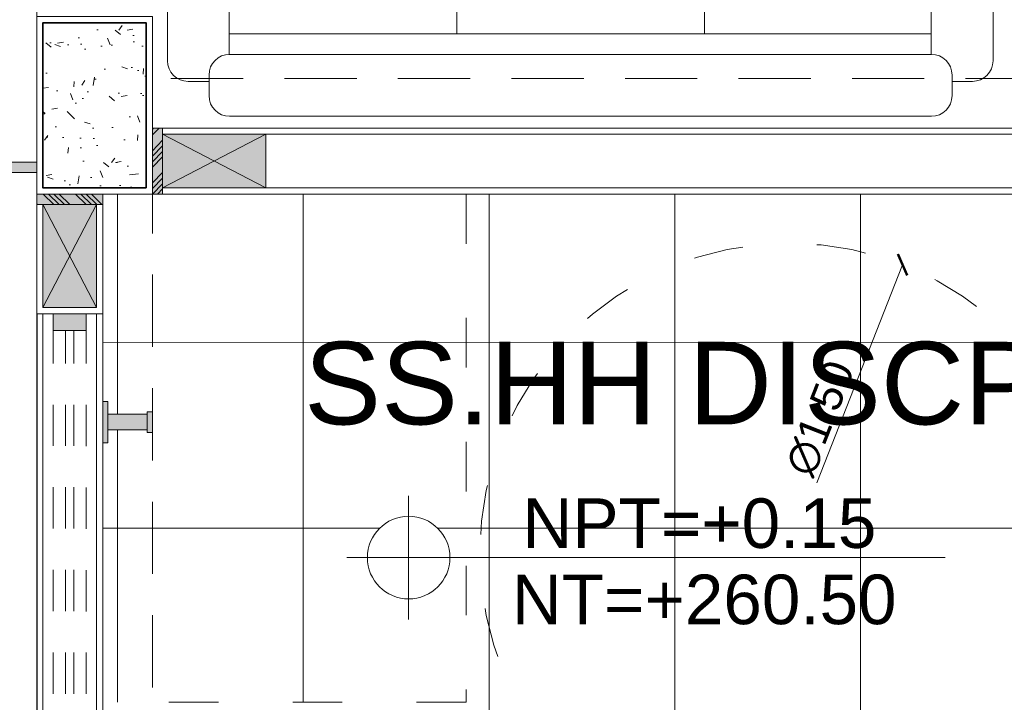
# Model space of a CAD drawing. Header units: millimetres. Extents: x -8931983 to 9630244, y 4 to 18563053.
# Tile 28 of 256: x 349103.72 to 349106.1, y 9281941.71 to 9281943.37. Entities that reach past the tile are written whole.
import ezdxf

# ---------------------------------------------------------------- set-up
doc = ezdxf.new("R2010")
doc.units = ezdxf.units.MM
for name, pattern in [('01 nivel$0$HIDDEN2', [0.1875, 0.125, -0.0625]), ('ACAD_ISO03W100', [30, 12, -18]), ('CONTINUA', [0]), ('DASHED2', [0.375, 0.25, -0.125])]:
    doc.linetypes.add(name, pattern=pattern)
for name, color, linetype, lineweight in [('.', 7, 'Continuous', 0), ('0_PROYECCIONES 1', 1, 'DASHED2', 0), ('0_VANOS', 30, 'Continuous', 9), ('Ale-Pasamano discapacitado', 220, 'Continuous', 13), ('COLUMNAS', 3, 'Continuous', 35), ('COLUMNETAS TOP', 253, 'Continuous', 0), ('G-ANNO-DIMS', 7, 'Continuous', 5), ('JUNTAS DE DILATACIÓN', 160, 'CONTINUA', 9), ('LPROYECCION', 7, 'ACAD_ISO03W100', 5), ('MURO', 133, 'Continuous', 15), ('TARRAJEO', 32, 'Continuous', 0), ('TEXTO AMBIENTES', 7, 'Continuous', 30), ('vereda', 254, 'Continuous', 5)]:
    doc.layers.add(name, color=color, linetype=linetype, lineweight=lineweight)
for name, color, linetype, lineweight, true_color in [('0_COLUMNA ACHURADO', 250, 'Continuous', 0, 0x363636), ('0_TEXTURA PISOS', 252, 'Continuous', 0, 0x8c8c8c), ('LMOBILIARIO', 252, 'Continuous', 5, 0x898989)]:
    doc.layers.add(name, color=color, linetype=linetype, lineweight=lineweight, true_color=true_color)
doc.layers.add('LCOTAS', color=7, linetype='Continuous')
doc.styles.add('Arial_1', font='arial.ttf', dxfattribs={"height": 0.15})
doc.styles.add('COTAS', font='arial.ttf')
doc.dimstyles.new('C 1-50', dxfattribs={"dimscale": 0.5, "dimtxt": 0.15, "dimasz": 0.08, "dimexe": 0.08, "dimexo": 0.05, "dimgap": 0.02, "dimtad": 1, "dimzin": 4, "dimdsep": 46, "dimtxsty": 'COTAS', "dimblk": 'ARCHTICK', "dimcen": 0.09, "dimdle": 0.09, "dimclrd": 256, "dimclre": 252, "dimclrt": 7, "dimaunit": 1, "dimadec": 0, "dimazin": 0, "dimtfac": 1, "dimtix": 1, "dimtmove": 1, "dimatfit": 1, "dimldrblk": 'DOT', "dimfxl": 0.1, "dimfxlon": 1, "dimtolj": 1, "dimtzin": 0, "dimarcsym": 0})

# ---------------------------------------------------------------- blocks, each defined once
blk = doc.blocks.new('junta vereda 0.8')
at = {"layer": '.', "true_color": 0x939598}
h = blk.add_hatch(color=252, dxfattribs=at)
h.dxf.hatch_style = 1
h.paths.add_polyline_path([(0.0127000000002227, 0), (-0.0127000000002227, 0), (-0.0127000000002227, 0.799999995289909), (0.0127000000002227, 0.799999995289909)])
at = {"layer": '0_TEXTURA PISOS'}
h = blk.add_hatch(dxfattribs=at)
h.set_pattern_fill('ANGLE', color=256, angle=180)
h.set_pattern_definition([(180, (5477.765441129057, 1211.768031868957), (-9e-16, -6.985), [5.08, -1.905]), (270, (5477.765441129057, 1211.768031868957), (6.985, -1.3e-15), [5.08, -1.905])])
h.paths.add_polyline_path([(0.0127000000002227, 0), (-0.0127000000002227, 0), (-0.0127000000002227, 0.799999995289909), (0.0127000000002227, 0.799999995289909)])
at = {"layer": 'vereda'}
blk.add_lwpolyline([(0.0127000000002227, 0), (-0.0127000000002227, 0), (-0.0127000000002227, 0.799999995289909), (0.0127000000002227, 0.799999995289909)], close=True, dxfattribs=at)
blk = doc.blocks.new('VEREDAAAAA')
at = {"layer": 'vereda', "elevation": 1.018293e-09}
for points in [[(-19.03000001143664, -3.952399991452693), (-19.03000001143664, -6.952399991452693), (-19.83000000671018, -6.952399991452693), (-19.83000000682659, -3.952399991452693)], [(-19.03000001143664, -6.97779999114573), (-19.03000001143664, -9.97779999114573), (-19.83000000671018, -9.97779999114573), (-19.83000000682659, -6.97779999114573)]]:
    blk.add_lwpolyline(points, close=True, dxfattribs=at)
at = {"layer": 'vereda', "rotation": 270}
blk.add_blockref('junta vereda 0.8', (-19.83000000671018, -6.965099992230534, 1.018293e-09), dxfattribs=at)
blk = doc.blocks.new('eew')
at = {"layer": 'Ale-Pasamano discapacitado', "true_color": 0xffffff}
h = blk.add_hatch(color=7, dxfattribs=at)
h.dxf.hatch_style = 1
h.paths.add_polyline_path([(2696.337623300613, 617.9708591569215), (2696.337623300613, 617.9583591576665), (2696.387623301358, 617.9583591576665), (2696.387623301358, 617.9708591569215)])
h.paths.add_polyline_path([(2696.312624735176, 617.8508591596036), (2696.412624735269, 617.8508591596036), (2696.412624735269, 617.8633591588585), (2696.312624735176, 617.8633591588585)])
h.paths.add_polyline_path([(2696.343874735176, 617.8633591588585), (2696.381373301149, 617.8633591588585), (2696.381373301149, 617.9583605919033), (2696.343874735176, 617.9583605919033)])
at = {"layer": 'LMOBILIARIO', "elevation": -0.1573423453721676}
for points in [[(2696.337623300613, 617.9708591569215), (2696.337623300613, 617.9583591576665), (2696.387623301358, 617.9583591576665), (2696.387623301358, 617.9708591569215)], [(2696.343874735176, 617.8633591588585), (2696.381373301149, 617.8633591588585), (2696.381373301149, 617.9583605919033), (2696.343874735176, 617.9583605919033)], [(2696.312624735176, 617.8508591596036), (2696.412624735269, 617.8508591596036), (2696.412624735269, 617.8633591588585), (2696.312624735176, 617.8633591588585)]]:
    blk.add_lwpolyline(points, close=True, dxfattribs=at)
blk = doc.blocks.new('_ArchTick')
at = {"color": 0, "linetype": 'ByBlock', "const_width": 0.15}
blk.add_lwpolyline([(-0.5, -0.5), (0.5, 0.5)], dxfattribs=at)
blk = doc.blocks.new('*D2737')
at = {"layer": 'Defpoints', "color": 0, "lineweight": 30, "transparency": 16777216}
for p in [(-15.71774010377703, -5.985911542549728), (-16.26558420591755, -7.382287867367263)]:
    blk.add_point(p, dxfattribs=at)
at = {"layer": 'LCOTAS', "lineweight": -2, "transparency": 16777216}
blk.add_line((-15.92497141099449, -6.514114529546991), (-15.71774010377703, -5.985911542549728), dxfattribs=at)
at = {"layer": 'LCOTAS', "lineweight": -2, "transparency": 16777216, "xscale": 0.04, "yscale": 0.04, "zscale": 0.04, "rotation": 68.57829886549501}
blk.add_blockref('_ArchTick', (-15.71774010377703, -5.985911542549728), dxfattribs=at)
at = {"layer": 'LCOTAS', "color": 7, "transparency": 16777216, "insert": (-15.917797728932, -6.357860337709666), "char_height": 0.075, "attachment_point": 5, "rotation": 68.57829886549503, "style": 'COTAS'}
blk.add_mtext('\\A1;∅1.50', dxfattribs=at)
blk = doc.blocks.new('_Dot')
at = {"color": 0, "lineweight": -2}
blk.add_line((-0.5, 0), (-1, 0), dxfattribs=at)
at = {"color": 0, "const_width": 0.5}
blk.add_lwpolyline([(-0.25, 0, 1), (0.25, 0, 1)], format="xyb", close=True, dxfattribs=at)
blk = doc.blocks.new('*U1751')
at = {"linetype": 'Continuous', "true_color": 0xbebebe}
for points in [[(3032.131410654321, 1351.188780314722), (3032.131410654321, 1351.268780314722), (3032.171410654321, 1351.268780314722), (3032.171410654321, 1351.188780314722)], [(3033.851410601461, 1351.188780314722), (3033.851410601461, 1351.268780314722), (3033.891410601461, 1351.268780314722), (3033.891410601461, 1351.188780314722)]]:
    blk.add_hatch(color=9, dxfattribs=at).paths.add_polyline_path(points)
at = {"layer": '0_VANOS', "linetype": 'Continuous'}
for p, q in [((3032.131410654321, 1351.268780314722), (3032.171410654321, 1351.268780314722)), ((3032.131410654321, 1351.268780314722), (3032.131410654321, 1351.188780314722)), ((3032.171410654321, 1351.268780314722), (3032.171410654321, 1351.188780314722)), ((3033.851410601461, 1351.188780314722), (3033.851410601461, 1351.268780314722)), ((3033.851410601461, 1351.268780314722), (3033.891410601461, 1351.268780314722)), ((3033.891410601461, 1351.268780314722), (3033.891410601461, 1351.188780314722)), ((3032.171410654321, 1351.188780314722), (3032.131410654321, 1351.188780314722)), ((3033.891410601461, 1351.188780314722), (3033.851410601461, 1351.188780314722))]:
    blk.add_line(p, q, dxfattribs=at)
at = {"layer": '0_VANOS', "linetype": '01 nivel$0$HIDDEN2', "ltscale": 0.5}
for p, q in [((3032.170780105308, 1351.268780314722), (3033.850780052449, 1351.268780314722)), ((3032.171410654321, 1351.238780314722), (3033.851410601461, 1351.238780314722)), ((3032.171410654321, 1351.218780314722), (3033.851410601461, 1351.218780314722)), ((3032.171410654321, 1351.188780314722), (3033.851410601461, 1351.188780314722))]:
    blk.add_line(p, q, dxfattribs=at)
at = {"layer": '0_VANOS', "linetype": '01 nivel$0$HIDDEN2'}
blk.add_line((3033.851410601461, 1351.268780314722), (3033.891410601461, 1351.268780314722), dxfattribs=at)
blk = doc.blocks.new('Cotas de elevación - M_Cota de elevación - Destino rellenado-517392-Nivel 1')
at = {"layer": 'G-ANNO-DIMS'}
for p, q in [((0, -0.0015), (0, 0.0015)), ((-0.0015, 0), (0.013, 0))]:
    blk.add_line(p, q, dxfattribs=at)
blk.add_circle((0, 0), 0.001, dxfattribs=at)
blk = doc.blocks.new('sillon de tres admi')
at = {"layer": 'LMOBILIARIO', "linetype": 'ByBlock', "lineweight": 0}
for p, q in [((1.150000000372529, 0.5), (-0.5500000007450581, 0.5)), ((-0.599999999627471, 0.4500000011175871), (-0.599999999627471, 0.4000000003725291)), ((1.199999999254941, 0.4000000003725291), (1.199999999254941, 0.4500000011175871)), ((-0.6008215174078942, 0.4155057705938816), (-0.650821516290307, 0.4155057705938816)), ((1.249178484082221, 0.4155057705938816), (1.199178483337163, 0.4155057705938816)), ((-0.7008215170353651, 0.3655057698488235), (-0.7008215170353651, -0.1344942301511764)), ((1.299178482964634, -0.1344942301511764), (1.299178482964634, 0.3655057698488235)), ((-0.5508215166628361, -0.1344942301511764), (-0.5508215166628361, 0.3500067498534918)), ((-0.5500000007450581, 0.3500000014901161), (1.150000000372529, 0.3500000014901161)), ((1.149178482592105, 0.3500000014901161), (1.149178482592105, -0.1344942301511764)), ((-0.5500000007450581, 0.3000000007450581), (1.149178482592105, 0.3000000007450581)), ((0, -0.2999999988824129), (0, 0.3000000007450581)), ((0.599999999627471, -0.2999999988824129), (0.599999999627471, 0.3000000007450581)), ((-0.650821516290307, -0.1844942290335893), (-0.6008215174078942, -0.1844942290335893)), ((-0.599999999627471, -0.1844874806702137), (-0.599999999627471, -0.25)), ((1.199178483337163, -0.1844942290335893), (1.249178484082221, -0.1844942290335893)), ((1.199999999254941, -0.25), (1.199999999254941, -0.1844942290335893)), ((-0.3865406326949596, -0.2999999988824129), (-0.5500000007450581, -0.2999999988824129)), ((0.2134593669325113, -0.2999999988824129), (-0.4272155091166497, -0.2999999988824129)), ((0.8134593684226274, -0.2999999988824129), (0.1727844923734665, -0.2999999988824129)), ((1.150000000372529, -0.2999999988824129), (0.7727844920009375, -0.2999999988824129))]:
    blk.add_line(p, q, dxfattribs=at)
for centre, start, end in [((-0.5500000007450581, 0.4500000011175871), 90, 180), ((-0.5500000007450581, 0.4500000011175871), 90, 180), ((1.150000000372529, 0.4500000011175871), 0, 90), ((-0.650821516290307, 0.3655057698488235), 90, 180), ((1.249178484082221, 0.3655057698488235), 0, 90), ((-0.5500000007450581, 0.4000000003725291), 180, 270), ((1.150000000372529, 0.4000000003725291), 270, 0), ((-0.650821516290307, -0.1344942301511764), 180, 270), ((-0.6008215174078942, -0.1344942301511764), 270, 0), ((1.199178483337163, -0.1344942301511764), 180, 270), ((1.249178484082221, -0.1344942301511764), 270, 0), ((-0.5500000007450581, -0.25), 180, 270), ((1.150000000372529, -0.25), 270, 0)]:
    blk.add_arc(centre, 0.05, start, end, dxfattribs=at)
blk = doc.blocks.new('ADMIII PLATA GG')
at = {"layer": '.', "true_color": 0xadddf7, "transparency": 33554572}
h = blk.add_hatch(color=141, dxfattribs=at)
h.dxf.hatch_style = 1
h.paths.add_polyline_path([(-17.51000000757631, -5.655000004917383), (-17.53500000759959, -5.655000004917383), (-17.53500000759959, -5.815000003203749), (-17.51000000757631, -5.815000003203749)])
h = blk.add_hatch(color=141, dxfattribs=at)
h.dxf.hatch_style = 1
h.paths.add_polyline_path([(-17.81500033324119, -5.814999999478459), (-17.81500033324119, -5.839999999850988), (-17.6550003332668, -5.839999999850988), (-17.6550003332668, -5.814999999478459)])
at = {"layer": '0_COLUMNA ACHURADO'}
h = blk.add_hatch(dxfattribs=at)
h.set_pattern_fill('AR-CONC', color=256, scale=0.00088, angle=90.00000000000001)
h.set_pattern_definition([(140, (0, 0), (0.0140263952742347, 0.1603225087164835), [0.016764, -0.184404]), (85.00000000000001, (0, 0), (-0.1681300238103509, -0.0310142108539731), [0.0134112, -0.1475237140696]), (190.4514447, (0.0011688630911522, 0.0133601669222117), (-0.1541036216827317, 0.1293082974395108), [0.014247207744, -0.156719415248]), (136.1842, (-0.0447039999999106, 0), (0.0369972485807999, 0.2385495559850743), [0.025146, -0.2766059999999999]), (186.63555761, (-0.0416209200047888, 0.0198791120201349), (-0.2177349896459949, 0.2089156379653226), [0.0213708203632, -0.2350793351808]), (81.18415117, (-0.0447039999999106, 0), (-0.2177349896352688, 0.2089156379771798), [0.0201167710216, -0.2212845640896]), (111, (-0.033527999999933, 0.0223520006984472), (0.0899933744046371, 0.1334206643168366), [0.016764, -0.184404]), (56.00000000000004, (-0.033527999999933, 0.0223520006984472), (-0.1620854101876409, 0.0543857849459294), [0.0134112, -0.1475232]), (161.451445, (-0.0260285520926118, 0.0334703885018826), (-0.0720920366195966, 0.1878064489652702), [0.014247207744, -0.1567191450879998]), (127.5, (0, 0), (-0.0744084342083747, 0.0027179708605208), [0, -0.14573504, 0, -0.1497584, 0, -0.148082]), (97.49999999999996, (0, 0), (-0.0881589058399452, 0.0588013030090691), [0, -0.08538464, 0, -0.14238224, 0, -0.0564388]), (57.50000000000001, (0, -0.0498449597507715), (0.0050412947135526, 0.1193197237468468), [0, -0.05588, 0, -0.1743456, 0, -0.2313432]), (47.5, (0, -0.0721969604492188), (-0.0223753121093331, 0.1303536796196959), [0, -0.072644, 0, -0.11578336, 0, -0.1642872])])
h.paths.add_polyline_path([(-17.80000000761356, -5.799999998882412), (-17.55000000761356, -5.799999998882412), (-17.55000000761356, -5.399999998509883), (-17.80000000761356, -5.399999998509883)])
at = {"layer": '0_TEXTURA PISOS'}
h = blk.add_hatch(dxfattribs=at)
h.set_pattern_fill('_USER', color=256, scale=0.45, angle=180, style=0, double=1, pattern_type=0)
h.set_pattern_definition([(180, (-15.04496722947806, -5.815000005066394), (-1e-16, -0.45), []), (270, (-15.04496722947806, -5.815000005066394), (0.45, -1e-16), [])])
h.paths.add_polyline_path([(-16.7750000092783, -5.815000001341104), (-17.53500001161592, -5.814999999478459), (-17.53500001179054, -7.045544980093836), (-16.7750000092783, -7.045544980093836), (-16.7750000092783, -6.695408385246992), (-16.81409701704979, -6.695408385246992, -1), (-17.01409701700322, -6.695408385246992, -1), (-16.81409701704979, -6.695408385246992), (-16.7750000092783, -6.695408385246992)], flags=17)
h.paths.add_polyline_path([(-17.53500001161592, -5.814999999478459), (-17.6550003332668, -5.814999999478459), (-17.6550002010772, -6.31710846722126), (-17.64250001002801, -6.31710846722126), (-17.64250001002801, -6.34835846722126), (-17.54750001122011, -6.34835846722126), (-17.54750001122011, -6.342107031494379), (-17.53500001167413, -6.342107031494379)])
h.paths.add_polyline_path([(-17.53500001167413, -6.392107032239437), (-17.54750001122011, -6.392107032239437), (-17.54750001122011, -6.385857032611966), (-17.64250001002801, -6.385857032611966), (-17.64250001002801, -6.417108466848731), (-17.65500000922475, -6.417108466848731), (-17.65500000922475, -7.045544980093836), (-17.53500001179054, -7.045544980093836)])
h.paths.add_polyline_path([(-15.20496722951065, -6.815000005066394), (-15.14496722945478, -6.815000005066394), (-15.14496722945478, -6.775000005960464), (-15.0849672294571, -6.775000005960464), (-15.0849672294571, -6.790000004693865), (-15.04496722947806, -6.790000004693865), (-15.04496722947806, -5.840000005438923), (-15.0849672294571, -5.840000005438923), (-15.0849672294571, -5.855000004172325), (-15.14496722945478, -5.855000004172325), (-15.14496722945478, -5.814999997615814), (-16.7750000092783, -5.814999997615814), (-16.7750000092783, -7.045544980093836), (-17.07375001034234, -7.046249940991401, -1), (-17.07375001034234, -7.083749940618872), (-17.53500001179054, -7.083749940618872), (-17.53500001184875, -7.266279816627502, -0.1243636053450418), (-17.52040635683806, -7.285951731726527, -0.1979303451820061), (-17.52040635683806, -7.644047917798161, -0.124363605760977), (-17.53500001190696, -7.663719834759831), (-17.53500001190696, -7.770660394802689, -0.1463555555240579), (-17.51064360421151, -7.763374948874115), (-17.09638527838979, -7.763374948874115), (-16.59935641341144, -7.763374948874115, -0.4142135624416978), (-16.55500000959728, -7.807731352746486), (-16.55500000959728, -7.864999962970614), (-15.75050757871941, -7.86499997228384), (-15.75050757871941, -7.579009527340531, -0.4142135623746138), (-15.71070409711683, -7.539206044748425), (-15.36031106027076, -7.539206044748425, -0.4142135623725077), (-15.32050757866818, -7.579009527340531), (-15.32050757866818, -7.864999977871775), (-15.20496722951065, -7.86499997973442)])
h.paths.add_polyline_path([(-16.20465524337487, -7.596999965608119, -0.1137849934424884), (-16.16861247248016, -7.597101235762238, -0.1273108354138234), (-16.14214879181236, -7.615458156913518, -0.0743932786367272), (-16.11465524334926, -7.660999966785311, 0.0257676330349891), (-16.09765524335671, -7.699999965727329, 0.1440090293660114), (-16.08565524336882, -7.716999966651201, 0.1223636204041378), (-16.06565524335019, -7.726999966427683, -0.0732077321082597), (-16.05885043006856, -7.729610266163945, -0.3756576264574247), (-16.05753427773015, -7.733334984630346, -0.1772529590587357), (-16.0876552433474, -7.766999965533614, -0.0100999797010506), (-16.18665524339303, -7.768999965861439, -0.0100999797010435), (-16.28565524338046, -7.766999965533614, -0.1772529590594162), (-16.3157762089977, -7.733334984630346, -0.3756576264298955), (-16.3144600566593, -7.729610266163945, -0.0732077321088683), (-16.30765524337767, -7.726999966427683, 0.1223636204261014), (-16.28765524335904, -7.716999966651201, 0.1440090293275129), (-16.27565524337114, -7.699999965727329, 0.0257676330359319), (-16.2586552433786, -7.660999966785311, -0.0743932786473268), (-16.2311616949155, -7.615458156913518, -0.1251224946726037)], flags=16)
h.paths.add_polyline_path([(-16.14865524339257, -7.758999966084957), (-16.161155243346, -7.758999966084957, -1), (-16.17015524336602, -7.758999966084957), (-16.18215524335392, -7.758999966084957, -0.4142135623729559), (-16.18665524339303, -7.763499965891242, -0.4142135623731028), (-16.19115524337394, -7.758999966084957), (-16.20315524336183, -7.758999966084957, -1), (-16.21215524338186, -7.758999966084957), (-16.2246552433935, -7.758999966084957, -1)], flags=0)
h.paths.add_polyline_path([(-16.16862402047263, -7.74096874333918, -0.1989123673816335), (-16.16730600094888, -7.744150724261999, -1), (-16.1763060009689, -7.744150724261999, -0.1711548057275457), (-16.17531059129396, -7.741327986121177, 0.0892363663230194), (-16.18218114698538, -7.738482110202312, -0.8980265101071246), (-16.19112933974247, -7.738482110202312, 0.0892363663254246), (-16.19799989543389, -7.741327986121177, -0.1711548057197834), (-16.19700448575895, -7.744150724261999, -1), (-16.20600448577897, -7.744150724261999, -0.2510139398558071), (-16.20574712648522, -7.739908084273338, -0.3984731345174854)], flags=0)
h.paths.add_polyline_path([(-16.20711817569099, -7.780283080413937), (-16.19981695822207, -7.780283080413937), (-16.19459332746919, -7.780283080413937), (-16.17890696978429, -7.780283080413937), (-16.17367125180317, -7.780283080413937), (-16.16621966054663, -7.780283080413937), (-16.16825412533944, -7.796782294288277, -0.4968626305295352), (-16.17319416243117, -7.839534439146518), (-16.17265524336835, -7.815283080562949), (-16.2006552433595, -7.815283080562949), (-16.20010934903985, -7.839848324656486, -0.5118357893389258), (-16.20511339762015, -7.796332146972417)], flags=16)
h.paths.add_polyline_path([(-17.00431124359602, -7.530050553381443, -0.2273991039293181), (-17.2450778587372, -7.602110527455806, -0.7747357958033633), (-17.2450778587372, -7.327889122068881, -0.2273991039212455), (-17.00431124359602, -7.399949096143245, -0.4783405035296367)], flags=16)
h.paths.add_polyline_path([(-17.0063904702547, -7.527616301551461, -0.231658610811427), (-17.24397859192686, -7.597850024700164, -0.7747357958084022), (-17.24397859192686, -7.332149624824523, -0.2316586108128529), (-17.0063904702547, -7.402383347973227, -0.4790368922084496)], flags=0)
h.paths.add_polyline_path([(-17.19705971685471, -7.493367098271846, -0.2051108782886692), (-17.20328738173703, -7.498184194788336, -0.0932939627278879), (-17.26758823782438, -7.502544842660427, -0.3659561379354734), (-17.27690346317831, -7.493607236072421, -0.0522709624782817), (-17.27690346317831, -7.436392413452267, -0.3659561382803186), (-17.26758823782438, -7.427454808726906, -0.0932939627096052), (-17.20328738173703, -7.431815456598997, -0.2051108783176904), (-17.19705971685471, -7.436632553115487, -0.2595079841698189)], flags=0)
h.paths.add_polyline_path([(-17.41745382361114, -7.394999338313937, -1), (-17.40245371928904, -7.394999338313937, -1)], flags=16)
h.paths.add_polyline_path([(-17.41745382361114, -7.535000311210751, -1), (-17.40245371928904, -7.535000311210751, -1)], flags=16)
h.paths.add_polyline_path([(-17.53500001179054, -7.083749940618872), (-17.65500000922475, -7.083749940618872), (-17.65500000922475, -7.164998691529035), (-17.59773141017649, -7.164998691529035, -0.4142135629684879), (-17.55337500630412, -7.209355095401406), (-17.55337500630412, -7.229998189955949), (-17.53500001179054, -7.229998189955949)])
h.paths.add_polyline_path([(-17.53500001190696, -7.770660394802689), (-17.53500001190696, -7.700001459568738), (-17.55337500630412, -7.700001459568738), (-17.55337500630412, -7.72064228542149, -0.4142135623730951), (-17.59773141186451, -7.764998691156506), (-17.65500000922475, -7.764998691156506), (-17.65500000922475, -7.864999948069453), (-17.55500000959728, -7.864999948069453), (-17.55500000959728, -7.807731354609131, -0.2525479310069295)])
h.paths.add_polyline_path([(-16.70162500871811, -7.800874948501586), (-17.40837501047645, -7.800874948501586), (-17.40837501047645, -7.864999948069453), (-16.70162500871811, -7.864999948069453), (-16.70162500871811, -7.858999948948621)], flags=17)
h.paths.add_polyline_path([(-17.21157606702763, -6.4819469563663), (-15.24854741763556, -6.4819469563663), (-15.24854741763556, -6.069805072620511), (-17.21157606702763, -6.069805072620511)], flags=25)
h.paths.add_polyline_path([(-16.7069688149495, -6.922158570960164), (-15.71496335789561, -6.922158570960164), (-15.71496335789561, -6.674873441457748), (-16.7069688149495, -6.674873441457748)], flags=24)
h.paths.add_polyline_path([(-16.6811468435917, -6.737537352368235), (-15.76379350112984, -6.737537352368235), (-15.76379350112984, -6.490252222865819), (-16.6811468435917, -6.490252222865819)], flags=24)
at = {"layer": 'COLUMNETAS TOP', "true_color": 0xc0c0c0}
for points in [[(-17.51000000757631, -5.670000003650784), (-17.26000000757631, -5.670000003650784), (-17.26000000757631, -5.800000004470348), (-17.51000000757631, -5.800000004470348)], [(-17.80000033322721, -5.839999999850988), (-17.80000033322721, -6.089999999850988), (-17.67000033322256, -6.089999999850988), (-17.67000033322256, -5.839999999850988)]]:
    blk.add_hatch(color=9, dxfattribs=at).paths.add_polyline_path(points)
at = {"layer": 'JUNTAS DE DILATACIÓN'}
h = blk.add_hatch(dxfattribs=at)
h.set_pattern_fill('ANSI34', color=256, scale=0.0029, angle=0.0939636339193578)
h.set_pattern_definition([(45.09396363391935, (-5604.180869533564, -1538.796894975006), (-0.0391281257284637, 0.0389999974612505), []), (45.09396363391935, (-5604.167848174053, -1538.796873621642), (-0.0391281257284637, 0.0389999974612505), []), (45.09396363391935, (-5604.1548268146, -1538.796852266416), (-0.0391281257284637, 0.0389999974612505), []), (45.09396363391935, (-5604.141805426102, -1538.796830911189), (-0.0391281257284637, 0.0389999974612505), [])])
h.paths.add_polyline_path([(-17.53500000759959, -5.655000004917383), (-17.51000000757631, -5.655000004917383), (-17.51000000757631, -5.815000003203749), (-17.53500000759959, -5.815000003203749)])
h = blk.add_hatch(dxfattribs=at)
h.set_pattern_fill('ANSI34', color=256, scale=0.0029, angle=90.09396363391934)
h.set_pattern_definition([(135.0939636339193, (1515.32689463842, -5592.760869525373), (-0.0389999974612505, -0.0391281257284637), []), (135.0939636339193, (1515.326873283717, -5592.747848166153), (-0.0389999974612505, -0.0391281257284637), []), (135.0939636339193, (1515.326851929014, -5592.734826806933), (-0.0389999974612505, -0.0391281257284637), []), (135.0939636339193, (1515.326830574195, -5592.72180541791), (-0.0389999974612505, -0.0391281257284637), [])])
h.paths.add_polyline_path([(-17.81500033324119, -5.814999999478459), (-17.81500033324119, -5.839999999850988), (-17.6550003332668, -5.839999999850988), (-17.6550003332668, -5.814999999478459)])
blk.add_line((-17.81500033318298, -6.105000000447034), (-17.81500000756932, -10.54499999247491))
at = {"layer": '0_PROYECCIONES 1', "ltscale": 0.7}
blk.add_lwpolyline([(-17.53500001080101, -0.7149999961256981), (-17.81500000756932, -0.7149999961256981), (-17.81500001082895, -21.58500000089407), (-17.53500001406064, -21.58500000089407)], close=True, dxfattribs=at)
at = {"layer": '0_PROYECCIONES 1', "ltscale": 0.7, "elevation": -1.391527e-10}
blk.add_lwpolyline([(-0.2650000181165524, -5.815000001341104), (-0.2650000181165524, -5.535000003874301), (-17.53499858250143, -5.535000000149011), (-17.53499858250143, -5.814999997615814)], close=True, dxfattribs=at)
at = {"layer": 'COLUMNAS', "color": 6}
blk.add_lwpolyline([(-17.55000000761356, -5.799999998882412), (-17.55000000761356, -5.399999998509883), (-17.80000000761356, -5.399999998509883), (-17.80000000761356, -5.799999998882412)], close=True, dxfattribs=at)
at = {"layer": 'COLUMNETAS TOP'}
for p, q in [((-17.26000000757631, -5.670000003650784, 41.09727520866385), (-17.51000000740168, -5.800000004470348, 41.09727520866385)), ((-17.51000000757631, -5.670000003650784, 41.09727520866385), (-17.26000000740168, -5.800000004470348, 41.09727520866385)), ((-17.80000033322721, -6.089999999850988), (-17.67000033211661, -5.839999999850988)), ((-17.80000033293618, -5.839999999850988), (-17.67000033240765, -6.089999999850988))]:
    blk.add_line(p, q, dxfattribs=at)
for points, elevation in [([(-17.51000000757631, -5.670000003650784), (-17.26000000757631, -5.670000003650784), (-17.26000000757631, -5.800000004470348), (-17.51000000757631, -5.800000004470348)], 41.09727520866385), ([(-17.80000033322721, -5.839999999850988), (-17.80000033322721, -6.089999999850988), (-17.67000033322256, -6.089999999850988), (-17.67000033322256, -5.839999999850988)], 1.391527e-10)]:
    blk.add_lwpolyline(points, close=True, dxfattribs=dict(at, elevation=elevation))
at = {"layer": 'JUNTAS DE DILATACIÓN'}
for points, elevation in [([(-17.53500000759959, -5.655000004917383), (-17.51000000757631, -5.655000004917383), (-17.51000000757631, -5.815000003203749), (-17.53500000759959, -5.815000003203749)], 41.09727520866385), ([(-17.81500033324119, -5.814999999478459), (-17.81500033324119, -5.839999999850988), (-17.6550003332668, -5.839999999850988), (-17.6550003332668, -5.814999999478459)], 1.391527e-10)]:
    blk.add_lwpolyline(points, close=True, dxfattribs=dict(at, elevation=elevation))
at = {"layer": 'LPROYECCION', "ltscale": 0.01, "elevation": 2.058869e-10}
blk.add_lwpolyline([(-16.7750000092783, -7.045544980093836), (-17.65500000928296, -7.045544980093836), (-17.6550003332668, -5.815000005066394), (-16.7750000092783, -5.815000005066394)], close=True, dxfattribs=at)
at = {"layer": 'LPROYECCION', "ltscale": 0.01}
blk.add_circle((-15.9916621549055, -6.684099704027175), 0.75, dxfattribs=at)
at = {"layer": 'MURO'}
for p, q in [((-11.49000000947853, -5.670000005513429), (-17.26000000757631, -5.670000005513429)), ((-11.49000000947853, -5.800000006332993), (-17.26000000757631, -5.800000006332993)), ((-17.80000000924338, -6.105000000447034), (-17.80000000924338, -7.864999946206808)), ((-17.67000000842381, -6.090000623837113), (-17.67000000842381, -6.089999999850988)), ((-17.67000000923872, -6.105000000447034), (-17.67000000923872, -7.864999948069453))]:
    blk.add_line(p, q, dxfattribs=at)
at = {"layer": 'TARRAJEO'}
for p, q in [((-11.24000000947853, -5.655000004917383), (-17.51000000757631, -5.655000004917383)), ((-11.24000000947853, -5.815000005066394), (-17.53500000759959, -5.815000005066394)), ((-17.65500000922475, -6.105000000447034), (-17.65500000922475, -7.864999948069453))]:
    blk.add_line(p, q, dxfattribs=at)
blk.add_lwpolyline([(-17.53500000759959, -5.814999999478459), (-17.53500000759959, -5.384999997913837), (-17.81500000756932, -5.384999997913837), (-17.81500000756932, -5.814999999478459)], close=True, dxfattribs=at)
at = {"layer": 'TARRAJEO', "elevation": 1.391527e-10}
blk.add_lwpolyline([(-17.81500033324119, -5.839999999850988), (-17.81500033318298, -6.105000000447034), (-17.65500033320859, -6.105000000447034), (-17.65500033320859, -5.839999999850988)], close=True, dxfattribs=at)
at = {"lineweight": 5, "xscale": -1, "rotation": 180}
blk.add_blockref('sillon de tres admi', (-16.79771185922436, -5.126474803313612), dxfattribs=at)
at = {"xscale": -1, "rotation": 270}
blk.add_blockref('*U1751', (-1368.963780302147, -3039.996410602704), dxfattribs=at)
at = {"color": 1, "lineweight": 30, "rotation": 270}
blk.add_blockref('eew', (-635.5058591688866, 2689.995516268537, 0.1573423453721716), dxfattribs=at)
at = {"layer": 'TEXTO AMBIENTES', "xscale": 99.99999999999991, "yscale": 99.99999999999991, "zscale": 99.99999999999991}
blk.add_blockref('Cotas de elevación - M_Cota de elevación - Destino rellenado-517392-Nivel 1', (-16.9140970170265, -6.695408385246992), dxfattribs=at)
at = {"layer": 'TEXTO AMBIENTES', "insert": (-17.20857674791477, -6.172738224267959), "char_height": 0.2, "width": 1.945297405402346, "attachment_point": 1, "style": 'Arial_1'}
blk.add_mtext('\\pxqc;SS.HH DISCP.', dxfattribs=at)
at = {"layer": 'TEXTO AMBIENTES', "char_height": 0.12, "width": 0.9021418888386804, "attachment_point": 1, "line_spacing_factor": 0.9417779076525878, "style": 'Arial_1'}
for s, insert in [('NPT=+0.15', (-16.6383774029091, -6.552012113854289)), ('NT=+260.50', (-16.6641993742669, -6.736633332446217))]:
    blk.add_mtext(s, dxfattribs=dict(at, insert=insert))
at = {"layer": 'LCOTAS'}
dim = blk.add_diameter_dim_2p(p1=(-16.26558420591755, -7.382287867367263), p2=(-15.71774010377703, -5.985911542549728), dimstyle='C 1-50', dxfattribs=at)
dim.commit()
dim.dimension.update_dxf_attribs({"geometry": '*D2737', "text_midpoint": (-15.87088831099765, -6.376264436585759), "dimtype": 163})

msp = doc.modelspace()

# ---------------------------------------------------------------- block references
at = {"lineweight": 5}
msp.add_blockref('VEREDAAAAA', (349122.7898144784, 9281949.974441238), dxfattribs=at)

# ---------------------------------------------------------------- next in the draw order: block references
msp.add_blockref('ADMIII PLATA GG', (349121.5748144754, 9281948.759441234), dxfattribs=at)

doc.saveas('drawing.dxf')
